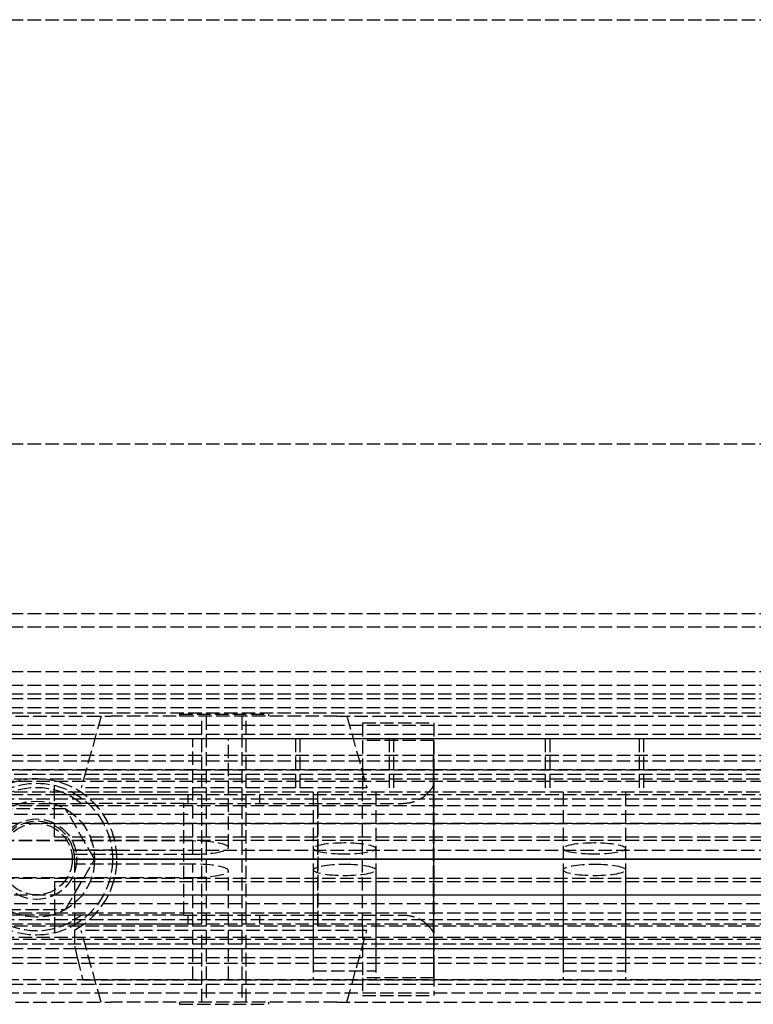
# Model space of a CAD drawing. Header units: millimetres. Extents: x 0 to 2050, y -94 to 94.
# Tile 15 of 16: x 873 to 955, y -16 to 94. Entities that reach past the tile are written whole.
import ezdxf

# ---------------------------------------------------------------- set-up
doc = ezdxf.new("R2010")
doc.units = ezdxf.units.MM
doc.header["$LTSCALE"] = 10
doc.linetypes.add('ALLCAD_Strich', pattern=[0.2, 0.15, -0.05])
doc.layers.add('BESCH_KONT_sich_schn_ansi_2d', color=40, linetype='Continuous')
doc.layers.add('BESCH_KONT_sich_schn_grun_2d', color=10, linetype='Continuous')

msp = doc.modelspace()

# ---------------------------------------------------------------- linework, layer by layer
at = {"layer": 'BESCH_KONT_sich_schn_ansi_2d', "linetype": 'ALLCAD_Strich'}
for p, q in [((0, 0, 2360.000000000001), (2050, 0, 2360.000000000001)), ((2050, 0, 2410.000000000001), (0, 0, 2410.000000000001)), ((0, 0, 2298.500000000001), (965, 0, 2298.500000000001)), ((2050, 0, 2353.5), (0, 0, 2353.5)), ((2050, 0, 2354), (0, 0, 2354)), ((1.13686837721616e-13, 0, 2351), (2050, 0, 2351)), ((1.13686837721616e-13, 0, 2351.5), (2050, 0, 2351.5)), ((1.13686837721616e-13, 0, 2345), (2050, 0, 2345)), ((0, 0, 2299.500000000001), (2020, 0, 2299.500000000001)), ((0, 0, 2333.000000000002), (2020, 0, 2333.000000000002)), ((0, 0, 2336.000000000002), (2020, 0, 2336.000000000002)), ((0, 0, 2339.500000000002), (2020, 0, 2339.500000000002)), ((0, 0, 2343.500000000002), (2020, 0, 2343.500000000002)), ((0, 0, 2342.500000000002), (2020, 0, 2342.500000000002)), ((0, 0, 2344.000000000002), (2020, 0, 2344.000000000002)), ((0, 0, 2301.000000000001), (2020, 0, 2301.000000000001)), ((0, 0, 2302.500000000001), (2020, 0, 2302.500000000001)), ((2020, 0, 2341.500000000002), (0, 0, 2341.500000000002)), ((2020, 0, 2340.500000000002), (0, 0, 2340.500000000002)), ((0, 0, 2347.000000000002), (2020, 0, 2347.000000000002)), ((0, 0, 2335.000000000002), (2020, 0, 2335.000000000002)), ((0, 0, 2336.450000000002), (2020, 0, 2336.450000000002)), ((0, 0, 2334.500000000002), (2020, 0, 2334.500000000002)), ((965.0000000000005, 0, 2296.000000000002), (2.000000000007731, 0, 2296.000000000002)), ((965.0000000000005, 0, 2254.000000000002), (2.000000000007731, 0, 2254.000000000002)), ((963, 0, 9.000000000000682), (2.000000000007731, 0, 9.000000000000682)), ((1005.000000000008, 0, 2289.000000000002), (2.000000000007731, 0, 2289.000000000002)), ((1005.000000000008, 0, 2256.000000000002), (2.000000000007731, 0, 2256.000000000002)), ((1005.000000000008, 0, 2255.000000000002), (2.000000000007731, 0, 2255.000000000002)), ((1005.000000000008, 0, 2257.000000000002), (2.000000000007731, 0, 2257.000000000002)), ((1005.000000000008, 0, 2290.000000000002), (2.000000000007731, 0, 2290.000000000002)), ((1005.000000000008, 0, 2295.000000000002), (2.000000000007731, 0, 2295.000000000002)), ((2.000000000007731, 0, 2258.000000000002), (1005.000000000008, 0, 2258.000000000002)), ((2.000000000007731, 0, 2288.000000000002), (1005.000000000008, 0, 2288.000000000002)), ((2.000000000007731, 0, 2274.000000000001), (1005.000000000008, 0, 2274.000000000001)), ((2020, 0, 2302.86046511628), (80, 0, 2302.86046511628)), ((2020, 0, 2300.941860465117), (80, 0, 2300.941860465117)), ((80, 0, 2304.000000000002), (2020, 0, 2304.000000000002)), ((745.0000000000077, 0, 2275.000000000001), (1005.000000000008, 0, 2275.000000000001)), ((745.0000000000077, 0, 2273.000000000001), (1005.000000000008, 0, 2273.000000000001)), ((745.0000000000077, 0, 2260.000000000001), (1005.000000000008, 0, 2260.000000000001)), ((745.0000000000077, 0, 2258.000000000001), (1005.000000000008, 0, 2258.000000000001)), ((745.0000000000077, 0, 2257.000000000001), (1005.000000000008, 0, 2257.000000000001)), ((834.5000000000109, 0, 2313.523256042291), (891.5000000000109, 0, 2313.523256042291)), ((892.5000000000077, 0, 2275.500000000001), (857.5000000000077, 0, 2275.500000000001)), ((883.5000000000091, 0, 2291.500000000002), (866.5000000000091, 0, 2291.500000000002)), ((883.5000000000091, 0, 2281.000000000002), (866.5000000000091, 0, 2281.000000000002)), ((868.5000000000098, 0, 2324.023256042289), (881.5000000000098, 0, 2324.023256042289)), ((870.006253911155, 0, 2334.023256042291), (879.9937460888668, 0, 2334.023256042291)), ((879.9937460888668, 0, 2342.023256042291), (870.006253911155, 0, 2342.023256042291)), ((879.5000000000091, 0, 2321.000000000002), (870.5000000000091, 0, 2321.000000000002)), ((879.2500000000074, 0, 2283.500000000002), (870.7500000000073, 0, 2283.500000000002)), ((871.7500000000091, 0, 2297.000000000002), (878.2500000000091, 0, 2297.000000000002)), ((877.0000000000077, 0, 2274.000000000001), (1004.982713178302, 0, 2274.000000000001)), ((877.0000000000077, 0, 2260.000000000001), (877.0000000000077, 0, 2257.000000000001)), ((877.0000000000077, 0, 2260.000000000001), (1005.000000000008, 0, 2260.000000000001)), ((877.0000000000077, 0, 2273.000000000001), (877.0000000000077, 0, 2260.000000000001)), ((877.0000000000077, 0, 2273.000000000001), (1005.000000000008, 0, 2273.000000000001)), ((877.0000000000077, 0, 2275.000000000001), (877.0000000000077, 0, 2273.000000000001)), ((877.0000000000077, 0, 2275.000000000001), (1005.000000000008, 0, 2275.000000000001)), ((878.2500000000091, 0, 2297.000000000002), (881.5000000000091, 0, 2297.000000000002)), ((878.2500000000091, 0, 2296.000000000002), (878.2500000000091, 0, 2297.000000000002)), ((878.2500000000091, 0, 2275.500000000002), (878.2500000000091, 0, 2281.000000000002)), ((878.2500000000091, 0, 2291.500000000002), (878.2500000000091, 0, 2296.000000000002)), ((879.0000000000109, 0, 2334.023256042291), (879.0000000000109, 0, 2313.523256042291)), ((879.0000000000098, 0, 2334.023256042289), (879.0000000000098, 0, 2324.023256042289)), ((879.1306779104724, 0, 2286.500000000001), (879.1306779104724, 0, 2288.000000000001)), ((879.2500000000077, 0, 2286.500000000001), (879.1306779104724, 0, 2286.500000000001)), ((879.1306779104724, 0, 2286.500000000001), (879.2500000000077, 0, 2286.500000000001)), ((879.1306779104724, 0, 2288.000000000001), (879.1306779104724, 0, 2286.500000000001)), ((879.2500000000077, 0, 2283.500000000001), (879.2500000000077, 0, 2289.000000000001)), ((880.1875000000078, 0, 2283.500000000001), (879.2500000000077, 0, 2283.500000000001)), ((879.2500000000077, 0, 2286.500000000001), (1005.000000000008, 0, 2286.500000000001)), ((879.2500000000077, 0, 2286.500000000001), (1005.000000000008, 0, 2286.500000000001)), ((879.3125000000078, 0, 2289.000000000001), (879.3125000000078, 0, 2288.000000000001)), ((879.5000000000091, 0, 2297.000000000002), (879.5000000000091, 0, 2298.500000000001)), ((879.5000000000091, 0, 2281.000000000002), (879.5000000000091, 0, 2297.000000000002)), ((879.5000000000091, 0, 2298.500000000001), (879.5000000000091, 0, 2321.000000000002)), ((879.5625000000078, 0, 2288.000000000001), (879.5625000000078, 0, 2289.000000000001)), ((879.5625000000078, 0, 2288.000000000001), (1005.000000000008, 0, 2288.000000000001)), ((879.9937460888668, 0, 2342.023256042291), (879.9937460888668, 0, 2334.023256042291)), ((891.5000000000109, 0, 2342.023256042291), (879.9937460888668, 0, 2342.023256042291)), ((881.5000000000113, 0, 2334.023256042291), (879.9937460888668, 0, 2334.023256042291)), ((879.9937460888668, 0, 2334.023256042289), (881.5000000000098, 0, 2334.023256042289)), ((880.1875000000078, 0, 2289.000000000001), (880.1875000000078, 0, 2283.500000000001)), ((880.1875000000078, 0, 2289.000000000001), (1005.000000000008, 0, 2289.000000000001)), ((880.1875000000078, 0, 2283.500000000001), (892.5000000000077, 0, 2283.500000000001)), ((881.5000000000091, 0, 2296.000000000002), (881.5000000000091, 0, 2297.000000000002)), ((881.5000000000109, 0, 2334.023256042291), (881.5000000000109, 0, 2342.023256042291)), ((881.5000000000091, 0, 2275.500000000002), (881.5000000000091, 0, 2281.000000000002)), ((881.5000000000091, 0, 2291.500000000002), (881.5000000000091, 0, 2296.000000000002)), ((881.5000000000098, 0, 2334.023256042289), (881.5000000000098, 0, 2324.023256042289)), ((883.5000000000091, 0, 2289.000000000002), (883.5000000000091, 0, 2291.500000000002)), ((883.5000000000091, 0, 2281.000000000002), (883.5000000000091, 0, 2283.500000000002)), ((883.9442719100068, 0, 2288.500000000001), (884.0000000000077, 0, 2288.500000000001)), ((883.9442719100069, 0, 2288.000000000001), (883.9442719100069, 0, 2288.500000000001)), ((883.9442719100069, 0, 2288.500000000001), (883.9442719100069, 0, 2288.000000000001)), ((884.0000000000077, 0, 2288.500000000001), (883.9442719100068, 0, 2288.500000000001)), ((884.0000000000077, 0, 2288.500000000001), (884.0000000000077, 0, 2289.000000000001)), ((884.0000000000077, 0, 2288.500000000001), (1005.000000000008, 0, 2288.500000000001)), ((884.0000000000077, 0, 2288.000000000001), (884.0000000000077, 0, 2288.500000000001)), ((884.0000000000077, 0, 2289.000000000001), (884.0000000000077, 0, 2288.500000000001)), ((884.0000000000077, 0, 2288.500000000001), (1005.000000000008, 0, 2288.500000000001)), ((906.5009882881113, 0, 2324.773255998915), (906.5000000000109, 0, 2324.773255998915)), ((906.5000000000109, 0, 2324.773255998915), (906.5000000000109, 0, 2319.52325604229)), ((906.5000000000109, 0, 2319.523256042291), (906.5009882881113, 0, 2319.522885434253)), ((906.5000000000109, 0, 2329.773255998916), (906.5000000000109, 0, 2324.773255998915)), ((906.5000000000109, 0, 2329.773255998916), (915.8759885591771, 0, 2329.773255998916)), ((906.5009882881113, 0, 2319.522885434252), (906.5009882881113, 0, 2324.773255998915)), ((906.5009882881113, 0, 2324.773255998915), (911.5009882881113, 0, 2324.773255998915)), ((911.5009882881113, 0, 2319.773255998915), (911.5009882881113, 0, 2315.773255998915)), ((919.5009882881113, 0, 2315.773255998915), (911.5009882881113, 0, 2315.773255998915)), ((911.5009882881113, 0, 2319.773255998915), (919.5009882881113, 0, 2319.773255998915)), ((911.5009882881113, 0, 2324.773255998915), (911.5009882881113, 0, 2319.773255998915)), ((919.4639936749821, 0, 2323.625085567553), (919.4967378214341, 0, 2319.773255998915)), ((919.5009882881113, 0, 2315.773255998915), (919.5009882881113, 0, 2319.773255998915))]:
    msp.add_line(p, q, dxfattribs=at)
at = {"layer": 'BESCH_KONT_sich_schn_ansi_2d', "linetype": 'ALLCAD_Strich', "extrusion": (0, 1, 0)}
for centre, radius in [((-896.00000000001, 2329.52325604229), 16), ((-896.00000000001, 2329.52325604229), 13.76744186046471), ((-896.00000000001, 2329.52325604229), 2.5), ((-896.0000000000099, 2329.523256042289), 2), ((-909.5000000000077, 2280.000000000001), 3.5), ((-937.5000000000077, 2280.000000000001), 3.5)]:
    msp.add_circle(centre, radius, dxfattribs=at)
at = {"layer": 'BESCH_KONT_sich_schn_ansi_2d', "linetype": 'ALLCAD_Strich', "extrusion": (0, -1, 0)}
for centre, radius in [((896.0000000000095, 2329.523256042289), 5), ((896.0000000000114, 2329.52325604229), 4), ((909.5000000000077, 2280.000000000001), 5.5), ((909.5000000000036, 2280.000000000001), 5), ((937.5000000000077, 2280.000000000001), 5.5), ((937.5000000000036, 2280.000000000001), 5)]:
    msp.add_circle(centre, radius, dxfattribs=at)
for centre, radius, start, end in [((891.5000000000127, 2335.273256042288), 21.74999999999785, 270, 313.6028189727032), ((891.3442697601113, 2311.335767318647), 30.68788386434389, 36.92770086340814, 89.70924277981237)]:
    msp.add_arc(centre, radius, start, end, dxfattribs=at)
at = {"layer": 'BESCH_KONT_sich_schn_ansi_2d', "linetype": 'ALLCAD_Strich', "extrusion": (0, 1, 0)}
msp.add_arc((-892.5000000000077, 2279.500000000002), 4, 90, 270, dxfattribs=at)
msp.add_ellipse((875.0000000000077, 0, 2286.499999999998), major_axis=(5.204748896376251e-16, 0, -22.94999999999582), ratio=0.1851851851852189, start_param=-1.570796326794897, end_param=-1.439702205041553, dxfattribs=at)
at = {"layer": 'BESCH_KONT_sich_schn_ansi_2d', "linetype": 'ALLCAD_Strich'}
for points, knots in [([(915.8759885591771, 0, 2329.773255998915), (915.91292180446, 0, 2329.724115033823), (915.9497031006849, 0, 2329.674868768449), (916.4316076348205, 0, 2329.025591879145), (916.853411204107, 0, 2328.410671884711), (917.629023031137, 0, 2327.190747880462), (917.9828881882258, 0, 2326.585813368), (918.5175654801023, 0, 2325.603550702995), (918.7319686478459, 0, 2325.187573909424), (918.9337625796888, 0, 2324.773255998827)], [54.13536591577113, 54.13536591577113, 54.13536591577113, 54.13536591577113, 54.30661928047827, 54.30661928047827, 56.38885640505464, 56.38885640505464, 58.47109352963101, 58.47109352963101, 59.92496337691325, 59.92496337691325, 59.92496337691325, 59.92496337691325]), ([(918.9337625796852, 0, 2324.773255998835), (918.9570210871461, 0, 2324.725502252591), (918.9801157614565, 0, 2324.677769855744), (919.1662293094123, 0, 2324.290561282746), (919.3206018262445, 0, 2323.953186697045), (919.4639936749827, 0, 2323.625085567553)], [59.92496337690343, 59.92496337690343, 59.92496337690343, 59.92496337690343, 60.09253453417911, 60.09253453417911, 61.28550524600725, 61.28550524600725, 61.28550524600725, 61.28550524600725])]:
    msp.add_open_spline(points, degree=3, knots=knots, dxfattribs=at)
at = {"layer": 'BESCH_KONT_sich_schn_grun_2d', "linetype": 'ALLCAD_Strich'}
for p, q in [((4.547473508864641e-13, 94), (2050, 94)), ((4.547473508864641e-13, 46.5), (2050, 46.5)), ((5.684341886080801e-13, 27.49999999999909), (2050, 27.49999999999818)), ((4.547473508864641e-13, 27.5), (2050, 27.5)), ((5.684341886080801e-13, 25.99999999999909), (2050, 25.99999999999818)), ((4.547473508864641e-13, 20.99999999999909), (2020, 20.99999999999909)), ((5.684341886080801e-13, 19.49999999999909), (2050, 19.49999999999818)), ((4.547473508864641e-13, 18.49999999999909), (2020, 18.49999999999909)), ((4.547473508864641e-13, 17.99999999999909), (2020, 17.99999999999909)), ((5.684341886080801e-13, 16.99999999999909), (2050, 16.99999999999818)), ((80.00000000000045, 16.37499999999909), (2020, 16.37499999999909)), ((866.631220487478, 15.99999999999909), (883.3687795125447, 15.99999999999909)), ((882.2325581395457, 15.99999999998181), (880.0000000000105, 7.99999999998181)), ((908.6312204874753, 15.99999999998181), (883.3687795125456, 15.99999999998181)), ((891.0000000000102, 16.25000000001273), (901.0000000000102, 16.25000000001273)), ((891.0000000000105, 16.25000000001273), (891.0000000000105, 16.00000000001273)), ((893.5000000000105, 7.99999999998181), (893.5000000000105, 15.99999999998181)), ((894.0000000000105, 16.00000000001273), (894.0000000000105, -15.99999999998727)), ((898.0000000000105, 16.00000000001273), (898.0000000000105, -15.99999999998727)), ((898.5000000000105, 7.99999999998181), (898.5000000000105, 15.99999999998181)), ((901.0000000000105, 16.25000000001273), (901.0000000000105, 16.00000000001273)), ((908.631220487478, 15.99999999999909), (2020, 15.99999999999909)), ((909.7674418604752, 15.99999999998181), (912.0000000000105, 7.99999999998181)), ((2.000000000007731, 14.99999999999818), (1005.000000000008, 14.99999999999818)), ((911.5009882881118, 15.25000000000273), (919.5009882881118, 15.25000000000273)), ((911.5009882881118, 15.25000000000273), (911.5009882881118, 13.28464834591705)), ((919.5009882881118, 15.25000000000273), (919.5009882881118, -15.25000000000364)), ((4.547473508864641e-13, 13.99999999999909), (2020, 13.99999999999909)), ((2.000000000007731, 13.49999999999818), (1005.000000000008, 13.49999999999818)), ((745.0000000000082, 13.49999999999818), (1005.000000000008, 13.49999999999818)), ((892.5000000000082, 0.5555555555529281), (892.5000000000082, 13.49999999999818)), ((896.5000000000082, 1.296296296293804), (896.5000000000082, 13.49999999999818)), ((904.0000000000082, 13.49999999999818), (904.0000000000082, 7.499999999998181)), ((904.5000000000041, 13.49999999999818), (904.5000000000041, 7.499999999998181)), ((919.4967378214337, 13.28464834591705), (911.5009882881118, 13.28464834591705)), ((911.5009882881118, 13.28464834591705), (911.5009882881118, 7.500000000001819)), ((914.5000000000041, 13.49999999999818), (914.5000000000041, 7.499999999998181)), ((915.0000000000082, 13.49999999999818), (915.0000000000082, 7.499999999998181)), ((919.4967378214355, -13.28464834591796), (919.4967378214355, 13.28464834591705)), ((932.0000000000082, 13.49999999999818), (932.0000000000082, 7.499999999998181)), ((932.5000000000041, 13.49999999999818), (932.5000000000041, 7.499999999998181)), ((942.5000000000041, 13.49999999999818), (942.5000000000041, 7.499999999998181)), ((943.0000000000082, 13.49999999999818), (943.0000000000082, 7.499999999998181)), ((4.547473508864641e-13, 11.64999999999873), (2020, 11.64999999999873)), ((4.547473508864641e-13, 10.99999999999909), (2020, 10.99999999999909)), ((1005.000000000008, 9.999999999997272), (2.000000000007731, 9.999999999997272)), ((745.0000000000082, 9.999999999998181), (1005.000000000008, 9.999999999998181)), ((2020, 9.49999999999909), (80.00000000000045, 9.49999999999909)), ((644.5000000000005, 8.999999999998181), (1005.000000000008, 8.999999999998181)), ((745.0000000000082, 8.749999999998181), (1005.000000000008, 8.749999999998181)), ((877.0000000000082, 6.749999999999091), (877.0000000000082, 8.74999999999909)), ((877.0000000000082, 8.74999999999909), (1005.000000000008, 8.74999999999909)), ((912.0000000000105, 7.99999999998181), (880.0000000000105, 7.99999999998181)), ((919.4639936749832, -8.209515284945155), (919.4639936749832, 8.209515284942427)), ((2020, 7.499999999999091), (4.547473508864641e-13, 7.499999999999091)), ((745.0000000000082, 6.749999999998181), (1005.000000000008, 6.749999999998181)), ((857.9999999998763, 7.249999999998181), (892.0000000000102, 7.249999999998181)), ((877.0000000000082, 7.249999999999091), (892.0000000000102, 7.249999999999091)), ((877.0000000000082, 2.499999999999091), (877.0000000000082, 6.749999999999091)), ((877.0000000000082, 6.749999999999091), (1005.000000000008, 6.749999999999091)), ((892.0000000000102, 7.249999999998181), (900.0000000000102, 7.249999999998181)), ((892.0000000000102, 6.249999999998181), (892.0000000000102, 7.249999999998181)), ((893.5000000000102, 6.249999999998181), (893.5000000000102, 7.249999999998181)), ((898.5000000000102, 6.249999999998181), (898.5000000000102, 7.249999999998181)), ((900.0000000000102, 7.249999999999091), (1005.000000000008, 7.249999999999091)), ((900.0000000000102, 6.249999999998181), (900.0000000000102, 7.249999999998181)), ((900.0000000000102, 7.249999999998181), (1005.000000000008, 7.249999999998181)), ((906.0000000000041, 7.499999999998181), (906.0000000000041, -12.50000000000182)), ((906.0000000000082, 7.499999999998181), (906.0000000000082, 1.203703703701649)), ((906.5000000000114, 6.250000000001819), (906.5000000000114, 7.500000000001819)), ((906.5009882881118, -7.500000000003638), (906.5009882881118, 7.500000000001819)), ((911.5009882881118, -7.500000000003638), (911.5009882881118, 7.500000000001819)), ((913.0000000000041, 7.499999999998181), (913.0000000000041, -12.50000000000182)), ((913.0000000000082, 7.499999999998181), (913.0000000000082, 1.203703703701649)), ((934.0000000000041, 7.499999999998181), (934.0000000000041, -12.50000000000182)), ((934.0000000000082, 7.499999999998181), (934.0000000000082, 1.203703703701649)), ((941.0000000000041, 7.499999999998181), (941.0000000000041, -12.50000000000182)), ((941.0000000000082, 7.499999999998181), (941.0000000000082, 1.203703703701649)), ((31.00000000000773, 5.999999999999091), (1989.000000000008, 5.999999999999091)), ((870.0062539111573, 6.250000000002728), (873.2146428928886, 6.250000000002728)), ((878.2500000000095, 5.629165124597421), (871.7500000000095, 5.629165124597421)), ((873.2146428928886, 6.250000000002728), (876.7853571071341, 6.250000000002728)), ((876.7853571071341, 6.250000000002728), (879.9937460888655, 6.250000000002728)), ((881.5000000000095, -1.818989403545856e-12), (878.2500000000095, 5.629165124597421)), ((891.5000000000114, 6.250000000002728), (879.9937460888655, 6.250000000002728)), ((891.5000000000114, -6.250000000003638), (891.5000000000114, 6.250000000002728)), ((891.5000000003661, 6.250000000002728), (915.8759885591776, 6.250000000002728)), ((893.5000000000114, -6.250000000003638), (893.5000000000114, 6.250000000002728)), ((898.5000000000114, -6.250000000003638), (898.5000000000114, 6.250000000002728)), ((906.5000000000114, 6.250000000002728), (906.5000000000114, -6.250000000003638)), ((2020, 4.999999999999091), (4.547473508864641e-13, 4.999999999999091)), ((1005.000000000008, 3.999999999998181), (812.5000000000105, 3.999999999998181)), ((877.0000000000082, 3.999999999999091), (1005.000000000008, 3.999999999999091)), ((877.0000000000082, 2.499999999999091), (1005.000000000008, 2.499999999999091)), ((745.0000000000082, 2.129629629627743), (1005.000000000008, 2.129629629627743)), ((892.5000000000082, 2.037037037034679), (857.5000000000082, 2.037037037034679)), ((879.130677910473, 0.999999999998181), (883.9442719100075, 0.999999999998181)), ((883.9442719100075, 0.999999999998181), (879.130677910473, 0.999999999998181)), ((879.2135327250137, 0.5555555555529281), (892.5000000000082, 0.5555555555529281)), ((883.9442719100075, 0.999999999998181), (1005.000000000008, 0.999999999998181)), ((883.9442719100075, 0.999999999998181), (1005.000000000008, 0.999999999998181)), ((878.2500000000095, -5.629165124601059), (881.5000000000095, -1.818989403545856e-12)), ((879.2500000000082, -1.818989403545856e-12), (879.2500000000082, -7.933315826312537)), ((879.2500000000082, -1.818989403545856e-12), (884.0000000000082, -1.818989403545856e-12)), ((879.2500000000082, -1.818989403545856e-12), (884.0000000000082, -1.818989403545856e-12)), ((892.5000000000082, -0.5555555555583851), (879.2500000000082, -0.5555555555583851)), ((884.0000000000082, -1.818989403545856e-12), (1005.000000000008, -1.818989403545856e-12)), ((884.0000000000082, -1.818989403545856e-12), (1005.000000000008, -1.818989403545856e-12)), ((892.5000000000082, -13.50000000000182), (892.5000000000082, -0.5555555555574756)), ((745.0000000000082, -2.129629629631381), (1005.000000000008, -2.129629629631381)), ((857.5000000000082, -2.037037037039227), (892.5000000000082, -2.037037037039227)), ((896.5000000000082, -13.50000000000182), (896.5000000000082, -1.296296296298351)), ((906.0000000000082, -1.203703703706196), (906.0000000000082, -13.50000000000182)), ((913.0000000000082, -1.203703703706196), (913.0000000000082, -13.50000000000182)), ((934.0000000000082, -1.203703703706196), (934.0000000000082, -13.50000000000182)), ((941.0000000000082, -1.203703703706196), (941.0000000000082, -13.50000000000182)), ((877.0000000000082, -2.500000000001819), (877.0000000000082, -6.750000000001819)), ((877.0000000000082, -2.500000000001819), (1005.000000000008, -2.500000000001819)), ((812.5000000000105, -4.000000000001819), (1005.000000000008, -4.000000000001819)), ((877.0000000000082, -4.000000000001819), (1004.982713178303, -4.000000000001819)), ((2020, -5.000000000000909), (4.547473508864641e-13, -5.000000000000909)), ((31.00000000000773, -6.000000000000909), (1989.000000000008, -6.000000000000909)), ((873.214642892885, -6.250000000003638), (870.0062539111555, -6.250000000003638)), ((871.7500000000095, -5.629165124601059), (878.2500000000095, -5.629165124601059)), ((876.7853571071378, -6.250000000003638), (873.214642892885, -6.250000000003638)), ((879.9937460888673, -6.250000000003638), (876.7853571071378, -6.250000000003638)), ((891.5000000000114, -6.250000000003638), (879.9937460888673, -6.250000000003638)), ((891.5000000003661, -6.250000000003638), (915.8759885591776, -6.250000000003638)), ((892.0000000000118, -7.250000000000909), (892.0000000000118, -6.250000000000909)), ((893.5000000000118, -7.250000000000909), (893.5000000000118, -6.250000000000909)), ((898.5000000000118, -7.250000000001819), (898.5000000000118, -6.250000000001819)), ((900.0000000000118, -7.250000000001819), (900.0000000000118, -6.250000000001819)), ((906.5000000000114, -6.250000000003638), (906.5000000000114, -7.500000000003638)), ((2020, -7.500000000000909), (4.547473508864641e-13, -7.500000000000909)), ((745.0000000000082, -6.750000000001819), (1005.000000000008, -6.750000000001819)), ((857.9999999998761, -7.250000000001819), (892.0000000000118, -7.250000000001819)), ((877.0000000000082, -6.750000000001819), (877.0000000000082, -8.750000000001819)), ((877.0000000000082, -6.750000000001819), (1005.000000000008, -6.750000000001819)), ((877.0000000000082, -7.250000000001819), (892.0000000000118, -7.250000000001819)), ((892.0000000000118, -7.250000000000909), (900.0000000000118, -7.250000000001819)), ((900.0000000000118, -7.250000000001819), (1005.000000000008, -7.250000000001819)), ((900.0000000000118, -7.250000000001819), (1005.000000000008, -7.250000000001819)), ((911.5009882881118, -7.500000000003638), (911.5009882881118, -13.28464834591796)), ((745.0000000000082, -8.750000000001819), (1005.000000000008, -8.750000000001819)), ((877.0000000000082, -8.750000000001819), (1005.000000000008, -8.750000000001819)), ((879.2500000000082, -7.933315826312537), (879.2500000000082, -9.750000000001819)), ((912.0000000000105, -7.999999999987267), (880.0000000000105, -7.999999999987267)), ((882.2325581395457, -15.99999999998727), (880.0000000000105, -7.999999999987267)), ((893.5000000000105, -15.99999999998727), (893.5000000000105, -7.999999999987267)), ((898.5000000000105, -15.99999999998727), (898.5000000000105, -7.999999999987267)), ((909.7674418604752, -15.99999999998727), (912.0000000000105, -7.999999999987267)), ((2020, -9.50000000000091), (80.00000000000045, -9.50000000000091)), ((1005.000000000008, -9.000000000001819), (644.5000000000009, -9.000000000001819)), ((879.2500000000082, -9.750000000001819), (879.3125000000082, -10.00000000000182)), ((4.547473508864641e-13, -11.00000000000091), (2020, -11.00000000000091)), ((2.000000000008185, -10.00000000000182), (1005.000000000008, -10.00000000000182)), ((879.3125000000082, -10.00000000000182), (879.5625000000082, -11.00000000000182)), ((879.3125000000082, -10.00000000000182), (1005.000000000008, -10.00000000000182)), ((879.5625000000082, -11.00000000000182), (880.1875000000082, -13.50000000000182)), ((4.547473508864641e-13, -11.65000000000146), (2020, -11.65000000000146)), ((906.0000000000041, -12.50000000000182), (913.0000000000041, -12.50000000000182)), ((934.0000000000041, -12.50000000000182), (941.0000000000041, -12.50000000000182)), ((4.547473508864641e-13, -14.00000000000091), (2020, -14.00000000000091)), ((1005.000000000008, -13.50000000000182), (2.000000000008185, -13.50000000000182)), ((880.1875000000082, -13.50000000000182), (1005.000000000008, -13.50000000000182)), ((919.4967378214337, -13.28464834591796), (911.5009882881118, -13.28464834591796)), ((911.5009882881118, -13.28464834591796), (911.5009882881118, -15.25000000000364)), ((1005.000000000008, -15.00000000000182), (2.000000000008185, -15.00000000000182)), ((911.5009882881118, -15.25000000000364), (919.5009882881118, -15.25000000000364)), ((866.631220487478, -16.00000000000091), (883.3687795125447, -16.00000000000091)), ((908.6312204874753, -15.99999999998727), (883.3687795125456, -15.99999999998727)), ((891.00000000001, -15.99999999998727), (891.00000000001, -16.24999999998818)), ((891.00000000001, -16.24999999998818), (901.00000000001, -16.24999999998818)), ((901.00000000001, -15.99999999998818), (901.00000000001, -16.24999999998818)), ((908.631220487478, -16.00000000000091), (2020, -16.00000000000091))]:
    msp.add_line(p, q, dxfattribs=at)
for centre, radius in [((875.0000000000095, -1.818989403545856e-12), 8.5), ((875.0000000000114, -9.094947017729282e-13), 6.5), ((875.0000000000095, -1.818989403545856e-12), 4.5), ((875.0000000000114, -9.094947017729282e-13), 4), ((875.0000000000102, -1.818989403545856e-12), 4)]:
    msp.add_circle(centre, radius, dxfattribs=at)
for centre, radius, start, end in [((875.0000000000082, -1.818989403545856e-12), 9, 0, 180), ((875.0000000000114, 1.818989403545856e-12), 7.999999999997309, 51.37516712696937, 128.6248328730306), ((875.0000000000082, -1.818989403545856e-12), 4.249999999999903, 13.60896063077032, 166.3910393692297), ((875.0000000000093, -1.818989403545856e-12), 4.249999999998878, 0, 13.60896063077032), ((875.0000000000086, -1.818989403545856e-12), 8.999999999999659, 298.1786427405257, 0), ((875.0000000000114, -4.547473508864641e-12), 7.999999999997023, 231.3751671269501, 308.6248328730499)]:
    msp.add_arc(centre, radius, start, end, dxfattribs=at)
for centre, major_axis, ratio, start_param, end_param in [((919.4117284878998, 16.87500000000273), (2.992740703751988e-14, 10.62500000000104), 0.008500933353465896, -2.524518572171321, -1.91549750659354), ((892.5000000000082, 1.296296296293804), (-4, -1.623507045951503e-13), 0.1851851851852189, -4.712388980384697, -1.570796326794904), ((909.5000000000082, 1.203703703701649), (-3.5, 4.286263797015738e-16), 0.1851851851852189, -4.71238898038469, 1.570796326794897), ((937.5000000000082, 1.203703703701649), (-3.5, 4.286263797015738e-16), 0.1851851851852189, -4.71238898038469, 1.570796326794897), ((892.5000000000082, -1.296296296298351), (4, -1.633304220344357e-13), 0.1851851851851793, -1.570796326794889, 1.570796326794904), ((909.5000000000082, -1.203703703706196), (3.5, -4.286263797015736e-16), 0.1851851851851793, -4.71238898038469, 1.570796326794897), ((937.5000000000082, -1.203703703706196), (3.5, -4.286263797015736e-16), 0.1851851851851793, -4.71238898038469, 1.570796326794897)]:
    msp.add_ellipse(centre, major_axis=major_axis, ratio=ratio, start_param=start_param, end_param=end_param, dxfattribs=at)
at = {"layer": 'BESCH_KONT_sich_schn_grun_2d', "linetype": 'ALLCAD_Strich', "extrusion": (0, 0, -1)}
msp.add_ellipse((919.4117284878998, -16.87500000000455), major_axis=(2.992740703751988e-14, -10.62500000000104), ratio=0.008500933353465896, start_param=-2.524518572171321, end_param=-1.91549750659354, dxfattribs=at)
at = {"layer": 'BESCH_KONT_sich_schn_grun_2d', "linetype": 'ALLCAD_Strich'}
for points, knots in [([(918.9337625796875, 7.500000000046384), (918.9570210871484, 7.525468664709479), (918.9801157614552, 7.551394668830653), (919.1662293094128, 7.765596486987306), (919.3206018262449, 7.976727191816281), (919.4639936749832, 8.209515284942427)], [59.92496337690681, 59.92496337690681, 59.92496337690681, 59.92496337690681, 60.09253453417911, 60.09253453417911, 61.28550524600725, 61.28550524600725, 61.28550524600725, 61.28550524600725]), ([(915.8759885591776, 6.250000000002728), (915.9129218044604, 6.250000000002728), (915.9497031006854, 6.250340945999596), (916.4316076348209, 6.259369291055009), (916.8534112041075, 6.319464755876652), (917.6290230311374, 6.549952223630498), (917.9828881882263, 6.720520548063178), (918.5175654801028, 7.092836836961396), (918.7319686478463, 7.279030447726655), (918.9337625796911, 7.500000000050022)], [54.13536591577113, 54.13536591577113, 54.13536591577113, 54.13536591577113, 54.30661928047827, 54.30661928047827, 56.38885640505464, 56.38885640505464, 58.47109352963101, 58.47109352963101, 59.92496337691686, 59.92496337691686, 59.92496337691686, 59.92496337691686]), ([(915.8759885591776, -6.250000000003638), (915.9129218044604, -6.250000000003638), (915.9497031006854, -6.250340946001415), (916.4316076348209, -6.259369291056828), (916.8534112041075, -6.319464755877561), (917.6290230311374, -6.549952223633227), (917.9828881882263, -6.720520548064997), (918.5175654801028, -7.092836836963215), (918.7319686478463, -7.279030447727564), (918.9337625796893, -7.500000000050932)], [54.13536591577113, 54.13536591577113, 54.13536591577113, 54.13536591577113, 54.30661928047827, 54.30661928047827, 56.38885640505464, 56.38885640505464, 58.47109352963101, 58.47109352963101, 59.92496337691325, 59.92496337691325, 59.92496337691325, 59.92496337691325]), ([(918.9337625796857, -7.500000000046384), (918.9570210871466, -7.525468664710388), (918.980115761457, -7.551394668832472), (919.1662293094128, -7.765596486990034), (919.3206018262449, -7.9767271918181), (919.4639936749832, -8.209515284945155)], [59.92496337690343, 59.92496337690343, 59.92496337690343, 59.92496337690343, 60.09253453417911, 60.09253453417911, 61.28550524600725, 61.28550524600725, 61.28550524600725, 61.28550524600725])]:
    msp.add_open_spline(points, degree=3, knots=knots, dxfattribs=at)

doc.saveas('drawing.dxf')
